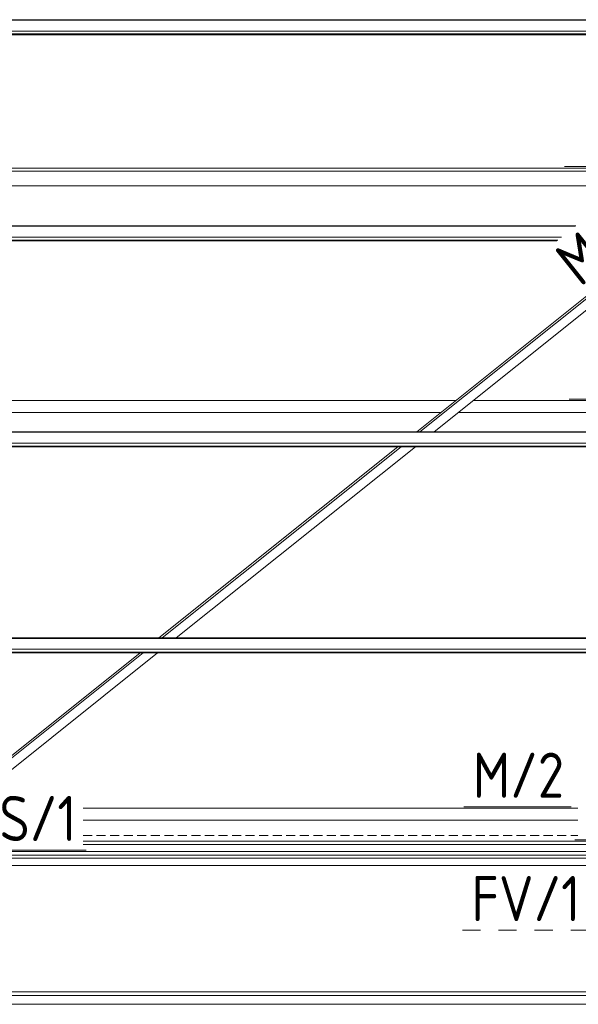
# Model space of a CAD drawing. Header units: millimetres. Extents: x -76 to 1111, y -178 to 661.
# Tile 53 of 91: x 374 to 411, y 192 to 257. Entities that reach past the tile are written whole.
import ezdxf

# ---------------------------------------------------------------- set-up
doc = ezdxf.new("R2010")
doc.units = ezdxf.units.MM
doc.header["$LTSCALE"] = 0.6
for name, pattern in [('VERDECKT2', [1.5, 1, -0.5]), ('XKITLINE00', [0]), ('XKITLINE02', [4, 2, -2]), ('XKITLINE03', [6, 3, -1, 1, -1])]:
    doc.linetypes.add(name, pattern=pattern)
for name, color, linetype, lineweight in [('Part', 2, 'Continuous', 0), ('PartMark', 3, 'Continuous', 0), ('S-GRID', 1, 'Continuous', 0)]:
    doc.layers.add(name, color=color, linetype=linetype, lineweight=lineweight)
doc.styles.add('ISOCPEUR', font='ISOCPEUR.TTF')

msp = doc.modelspace()

# ---------------------------------------------------------------- linework, layer by layer
at = {"layer": 'Part', "color": 2, "linetype": 'XKITLINE00', "lineweight": 0}
for p, q in [((361.463, 257.227), (429.463, 257.227)), ((361.463, 257.195), (429.463, 257.195)), ((361.463, 256.472), (429.463, 256.472)), ((361.463, 256.277), (429.463, 256.277)), ((361.463, 256.25), (429.463, 256.25)), ((361.463, 256.23), (429.463, 256.23)), ((418.392, 247.369), (368.863, 247.369)), ((368.863, 247.161), (418.392, 247.161)), ((368.863, 246.183), (418.392, 246.183)), ((361.463, 243.532), (410.772, 243.532)), ((361.463, 243.501), (410.733, 243.501)), ((361.463, 242.777), (409.828, 242.777)), ((361.463, 242.583), (409.584, 242.583)), ((361.463, 242.556), (409.551, 242.556)), ((361.463, 242.536), (409.526, 242.536)), ((400.21, 229.838), (416.092, 242.536)), ((400.418, 229.838), (416.3, 242.536)), ((401.366, 229.838), (417.248, 242.536)), ((368.863, 231.918), (402.811, 231.918)), ((403.967, 231.918), (418.392, 231.918)), ((368.863, 231.118), (401.811, 231.118)), ((402.967, 231.118), (418.392, 231.118)), ((361.463, 229.838), (429.463, 229.838)), ((361.463, 229.807), (429.463, 229.807)), ((361.463, 229.083), (429.463, 229.083)), ((361.463, 228.889), (429.463, 228.889)), ((361.463, 228.862), (429.463, 228.862)), ((361.463, 228.842), (429.463, 228.842)), ((383.082, 216.144), (398.964, 228.842)), ((383.29, 216.144), (399.172, 228.842)), ((384.238, 216.144), (400.12, 228.842)), ((361.463, 216.144), (429.463, 216.144)), ((361.463, 216.113), (429.463, 216.113)), ((361.463, 215.389), (429.463, 215.389)), ((361.463, 215.194), (429.463, 215.194)), ((361.463, 215.167), (429.463, 215.167)), ((361.463, 215.148), (429.463, 215.148)), ((369.165, 204.851), (382.044, 215.148)), ((369.165, 205.018), (381.836, 215.148)), ((369.545, 204.397), (382.992, 215.148)), ((378.045, 204.818), (410.926, 204.818)), ((378.045, 204.018), (410.926, 204.018)), ((378.045, 202.629), (422.513, 202.63)), ((378.045, 202.422), (422.513, 202.422)), ((367.488, 201.692), (423.438, 201.692)), ((367.913, 201.942), (423.013, 201.942)), ((422.763, 201.502), (368.163, 201.502)), ((422.763, 201.018), (368.163, 201.018)), ((423.438, 192.628), (367.488, 192.628)), ((423.438, 192.621), (367.488, 192.621)), ((423.438, 192.384), (367.488, 192.384)), ((423.438, 192.378), (367.488, 192.378)), ((367.488, 191.791), (423.438, 191.791))]:
    msp.add_line(p, q, dxfattribs=at)
at = {"layer": 'Part', "color": 4, "linetype": 'VERDECKT2', "lineweight": 0}
msp.add_line((378.045, 203.018), (410.926, 203.018), dxfattribs=at)
at = {"layer": 'PartMark', "color": 1, "linetype": 'XKITLINE00', "lineweight": 0}
for p, q in [((410.035, 247.469), (417.165, 247.469)), ((410.334, 232.018), (417.463, 232.018)), ((403.334, 204.918), (410.463, 204.918)), ((410.726, 202.729), (418.113, 202.729)), ((371.888, 202.042), (378.245, 202.042))]:
    msp.add_line(p, q, dxfattribs=at)
at = {"layer": 'PartMark', "color": 1, "linetype": 'XKITLINE02', "lineweight": 0}
msp.add_line((403.245, 196.718), (411.663, 196.718), dxfattribs=at)
at = {"layer": 'S-GRID', "color": 1, "linetype": 'XKITLINE03', "lineweight": 0}
msp.add_line((-27.167, 201.018), (667.181, 201.018), dxfattribs=at)

# ---------------------------------------------------------------- texts
at = {"layer": 'PartMark', "color": 1, "style": 'ISOCPEUR', "width": 0.85}
msp.add_text('M/5', height=3, rotation=38.64027, dxfattribs=at).set_placement((411.062, 239.411))
for s, p in [('M/2', (403.934, 205.518)), ('S/1', (372.488, 202.642)), ('FV/1', (403.845, 197.318))]:
    msp.add_text(s, height=3, dxfattribs=at).set_placement(p)

doc.saveas('drawing.dxf')
